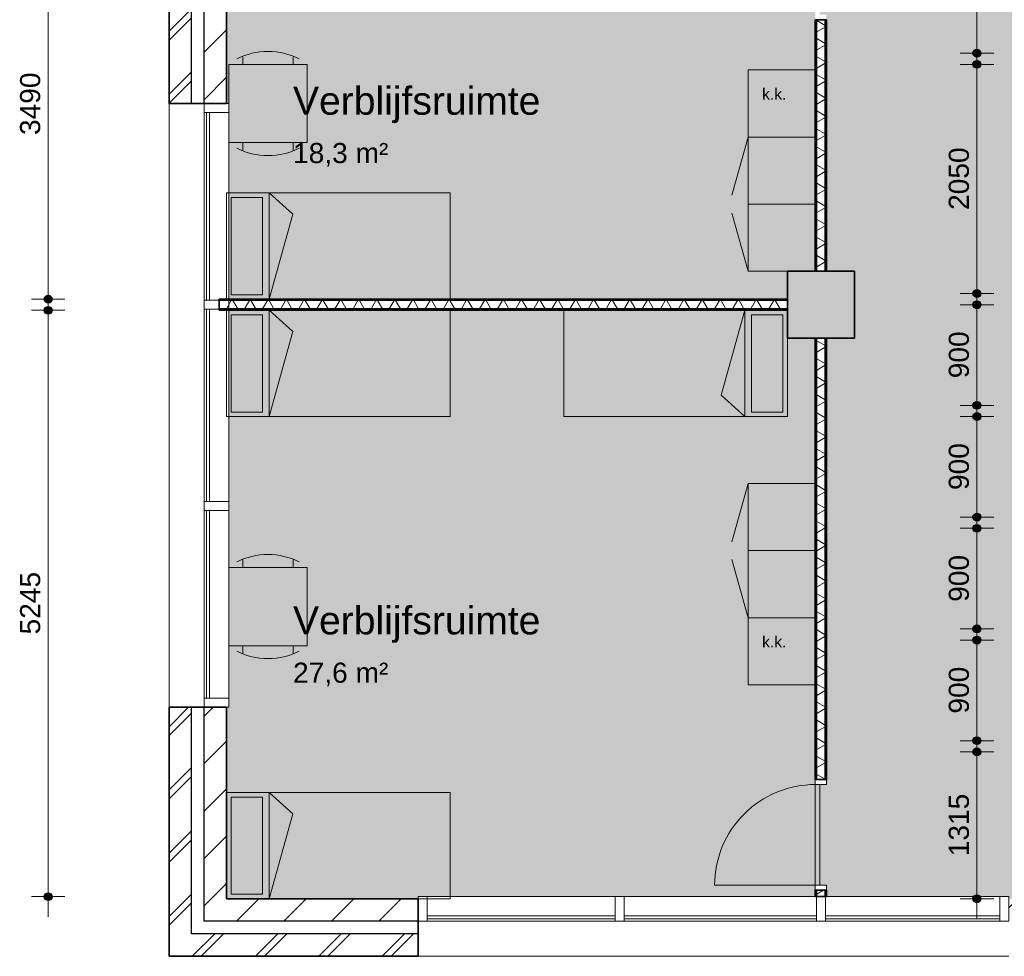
# Model space of a CAD drawing. Header units: millimetres. Extents: x 78984 to 111868, y -12028 to 35070.
# Tile 2 of 23: x 78984 to 87788, y 5937 to 14316. Entities that reach past the tile are written whole.
import ezdxf

# ---------------------------------------------------------------- set-up
doc = ezdxf.new("R2010")
doc.units = ezdxf.units.MM
doc.linetypes.add('Hidden', pattern=[4, 2, -2])
for name, color, linetype, lineweight in [('A-ANNO-DIMS', 211, 'Continuous', 9), ('A-ANNO-DIMS-100', 211, 'Continuous', 9), ('A-AREA-IDEN', 2, 'Continuous', 13), ('A-AREA-PATT', 32, 'Continuous', 9), ('A-DETL', 90, 'Continuous', 13), ('A-DOOR', 31, 'Continuous', 18), ('A-DOOR-FRAM', 31, 'Continuous', 13), ('A-GLAZ-CURT', 52, 'Continuous', 13), ('A-GLAZ-CWMG', 51, 'Continuous', 13), ('A-WALL', 113, 'Continuous', 18), ('A-WALL-PATT', 111, 'Continuous', 35), ('G-ANNO-TEXT', 231, 'Continuous', 9), ('I-WALL', 2, 'Continuous', 18), ('S-COLS', 52, 'Continuous', 18)]:
    doc.layers.add(name, color=color, linetype=linetype, lineweight=lineweight)
doc.styles.add('Arial', font='arial.ttf', dxfattribs={"height": 180})
doc.styles.add('Arial_1', font='arial.ttf', dxfattribs={"height": 250})
doc.styles.add('Arial_2', font='arial.ttf', dxfattribs={"height": 100})
doc.dimstyles.new('1_8mm', dxfattribs={"dimscale": 304.8, "dimtxt": 183.646692, "dimasz": 0.918635, "dimexe": 0.492126, "dimexo": 0.0625, "dimgap": 0.059055, "dimtad": 1, "dimdec": 0, "dimrnd": 5, "dimzin": 0, "dimdsep": 46, "dimtxsty": 'Arial', "dimblk1": 'DOTSMALL', "dimblk2": 'DOTSMALL', "dimsah": 1, "dimcen": 0.09, "dimdle": 0.590551, "dimazin": 0, "dimtfac": 1, "dimtdec": 4, "dimtix": 1, "dimtmove": 0, "dimatfit": 3, "dimfxl": 0.492126, "dimfxlon": 1, "dimtvp": 1, "dimtolj": 1, "dimtzin": 0, "dimlwd": 13, "dimlwe": 13, "dimarcsym": 2})
pattern_1 = [(45, (0, 0), (-282.8427, 282.8427), []), (45, (0, 80), (-282.8427, 282.8427), [])]
pattern_2 = [(45, (0, 0), (-212.132, 212.132), [])]
pattern_3 = [(180, (86197.75, 22663.27), (6e-13, -200), []), (180, (86197.75, 22679.27), (6e-13, -200), []), (180, (86197.75, 22695.27), (6e-13, -200), []), (180, (86197.75, 22711.27), (6e-13, -200), [])]
pattern_4 = [(270, (83307.72, 11815.65), (200, 7e-13), []), (270, (83291.72, 11815.65), (200, 7e-13), []), (270, (83275.72, 11815.65), (200, 7e-13), []), (270, (83259.72, 11815.65), (200, 7e-13), [])]
pattern_5 = [(180, (86197.78, 8968.27), (-7e-13, -200), []), (180, (86197.78, 8984.27), (-7e-13, -200), []), (180, (86197.78, 9000.27), (-7e-13, -200), []), (180, (86197.78, 9016.27), (-7e-13, -200), [])]

# ---------------------------------------------------------------- blocks, each defined once
blk = doc.blocks.new('System Panel - glas_offset-35-7530991-plot_03')
at = {"layer": 'A-GLAZ-CURT'}
for p, q in [((840, 47.5), (-840, 47.5)), ((-840, 47.5), (-840, 22.5)), ((-840, 22.5), (840, 22.5)), ((840, 22.5), (840, 47.5))]:
    blk.add_line(p, q, dxfattribs=at)
blk = doc.blocks.new('Rectangular Mullion - 80x220-7530987-plot_03')
at = {"layer": 'A-GLAZ-CWMG'}
for p, q in [((80632.8, 11805.8), (80632.8, 13485.8)), ((80852.8, 11815.7), (80852.8, 13485.8))]:
    blk.add_line(p, q, dxfattribs=at)
blk = doc.blocks.new('Rectangular Mullion - 80x220-7501421-plot_03')
at = {"layer": 'A-GLAZ-CWMG'}
for p, q in [((-80, 0), (0, 0)), ((-80, -220), (-80, 0)), ((0, 0), (0, -220)), ((0, -220), (-80, -220))]:
    blk.add_line(p, q, dxfattribs=at)
blk = doc.blocks.new('Rectangular Mullion - 80x220-7501422-plot_03')
at = {"layer": 'A-GLAZ-CWMG'}
for p, q in [((0, 0), (-80, 0)), ((-80, 0), (-80, -220)), ((0, -220), (0, 0)), ((-80, -220), (0, -220))]:
    blk.add_line(p, q, dxfattribs=at)
blk = doc.blocks.new('Rectangular Mullion - 80x220-V2-plot_03')
at = {"layer": 'A-GLAZ-CWMG'}
for p, q in [((80632.8, 29805.8), (80632.8, 31485.8)), ((80852.8, 29805.8), (80852.8, 31485.8))]:
    blk.add_line(p, q, dxfattribs=at)
blk = doc.blocks.new('300_28_ISR_kolom_vierkant_beton - 600x600-7530751-plot_03')
at = {"layer": 'S-COLS'}
blk.add_hatch(color=256, dxfattribs=at).paths.add_polyline_path([(300, -300), (300, 300), (-300, 300), (-300, -300)])
at = {"layer": 'S-COLS', "lineweight": 35}
for p, q in [((300, 300), (-300, 300)), ((-300, 300), (-300, -300)), ((300, -300), (300, 300)), ((-300, -300), (300, -300))]:
    blk.add_line(p, q, dxfattribs=at)
blk = doc.blocks.new('System Panel - glas_offset-35-7618762-plot_03')
at = {"layer": 'A-GLAZ-CURT'}
for p, q in [((780, 47.5), (-780, 47.5)), ((-780, 47.5), (-780, 22.5)), ((-780, 22.5), (780, 22.5)), ((780, 22.5), (780, 47.5))]:
    blk.add_line(p, q, dxfattribs=at)
blk = doc.blocks.new('Rectangular Mullion - 80x220-7618760-plot_03')
at = {"layer": 'A-GLAZ-CWMG'}
for p, q in [((87747.8, 6470.8), (86197.8, 6470.8)), ((87747.8, 6250.8), (86187.8, 6250.8))]:
    blk.add_line(p, q, dxfattribs=at)
blk = doc.blocks.new('Rectangular Mullion - 80x220-7530990-plot_03')
at = {"layer": 'A-GLAZ-CWMG'}
for p, q in [((-40, 0), (40, 0)), ((-40, -220), (-40, 0)), ((40, 0), (40, -220)), ((40, -220), (-40, -220))]:
    blk.add_line(p, q, dxfattribs=at)
blk = doc.blocks.new('System Panel - glas_offset-35-7531053-plot_03')
at = {"layer": 'A-GLAZ-CURT'}
for p, q in [((860, 47.5), (-860, 47.5)), ((-860, 47.5), (-860, 22.5)), ((-860, 22.5), (860, 22.5)), ((860, 22.5), (860, 47.5))]:
    blk.add_line(p, q, dxfattribs=at)
blk = doc.blocks.new('Rectangular Mullion - 80x220-7531050-plot_03')
at = {"layer": 'A-GLAZ-CWMG'}
for p, q in [((80632.8, 28005.8), (80632.8, 29725.8)), ((80852.8, 28015.8), (80852.8, 29725.8))]:
    blk.add_line(p, q, dxfattribs=at)
blk = doc.blocks.new('Rectangular Mullion - 80x220-V6-plot_03')
at = {"layer": 'A-GLAZ-CWMG'}
for p, q in [((100627.8, 33480.8), (102307.8, 33480.8)), ((100627.8, 33260.8), (102307.8, 33260.8))]:
    blk.add_line(p, q, dxfattribs=at)
blk = doc.blocks.new('Rectangular Mullion - 80x220-V12-plot_03')
at = {"layer": 'A-GLAZ-CWMG'}
for p, q in [((80632.8, 10005.8), (80632.8, 11725.8)), ((80852.8, 10005.8), (80852.8, 11715.7))]:
    blk.add_line(p, q, dxfattribs=at)
blk = doc.blocks.new('200_32_ISR_deur_binnen - dagmaat 0900x2300-7594412-plot_03')
at = {"layer": 'A-DOOR', "lineweight": 13}
blk.add_hatch(color=256, dxfattribs=at).paths.add_polyline_path([(-450, 10), (450, 10), (450, 50), (-450, 50)])
for p, q in [((-450, 50), (-450, 950)), ((-450, 50), (450, 50)), ((-450, 50), (-450, 10)), ((450, 50), (-450, 50)), ((-450, 10), (450, 10)), ((450, 10), (450, 50))]:
    blk.add_line(p, q, dxfattribs=at)
at = {"layer": 'A-DOOR', "linetype": 'Hidden', "lineweight": 13}
blk.add_line((-450, 10), (450, 10), dxfattribs=at)
at = {"layer": 'A-DOOR', "lineweight": 13}
blk.add_arc((-450, 50), 900, 360, 90, dxfattribs=at)
at = {"layer": 'A-DOOR-FRAM'}
for p, q in [((-450, 50), (-495, 50)), ((-450, -50), (-450, 50)), ((495, 50), (450, 50)), ((450, 50), (450, -50)), ((-495, -50), (-450, -50)), ((450, -50), (495, -50))]:
    blk.add_line(p, q, dxfattribs=at)
blk = doc.blocks.new('DIMBLOCK18-plot_03')
at = {"layer": 'A-ANNO-DIMS-100', "lineweight": 25}
h = blk.add_hatch(color=256, dxfattribs=at)
edge = h.paths.add_edge_path()
edge.add_arc((79238.5, 15305.7), 35, 0, 360)
h = blk.add_hatch(color=256, dxfattribs=at)
edge = h.paths.add_edge_path()
edge.add_arc((79238.5, 11815.7), 35, 0, 360)
at = {"layer": 'A-ANNO-DIMS-100', "lineweight": 13}
for p, q in [((79238.5, 11635.7), (79238.5, 15485.7)), ((79238.5, 15305.7), (79088.5, 15305.7)), ((79238.5, 15305.7), (79388.5, 15305.7)), ((79238.5, 11815.7), (79088.5, 11815.7)), ((79238.5, 11815.7), (79388.5, 11815.7))]:
    blk.add_line(p, q, dxfattribs=at)
at = {"layer": 'A-ANNO-DIMS-100', "lineweight": 25}
for centre in [(79238.5, 15305.7), (79238.5, 11815.7)]:
    blk.add_circle(centre, 35, dxfattribs=at)
at = {"layer": 'A-ANNO-DIMS-100', "color": 0, "lineweight": 13, "insert": (78986.9, 13283.8), "char_height": 180, "width": 664.518, "attachment_point": 1, "rotation": 90, "line_spacing_factor": 0.941778, "style": 'Arial'}
blk.add_mtext('3490', dxfattribs=at)
blk = doc.blocks.new('_DotSmall')
at = {"color": 0, "linetype": 'ByBlock', "const_width": 0.5}
blk.add_lwpolyline([(-0.0625, 0, 1), (0.0625, 0, 1)], format="xyb", close=True, dxfattribs=at)
blk = doc.blocks.new('DIMBLOCK19-plot_03')
at = {"layer": 'A-ANNO-DIMS-100', "lineweight": 25}
h = blk.add_hatch(color=256, dxfattribs=at)
edge = h.paths.add_edge_path()
edge.add_arc((79238.5, 11715.7), 35, 0, 360)
h = blk.add_hatch(color=256, dxfattribs=at)
edge = h.paths.add_edge_path()
edge.add_arc((79238.5, 6470.8), 35, 0, 360)
at = {"layer": 'A-ANNO-DIMS-100', "lineweight": 13}
for p, q in [((79238.5, 6290.8), (79238.5, 11895.7)), ((79238.5, 11715.7), (79088.5, 11715.7)), ((79238.5, 11715.7), (79388.5, 11715.7)), ((79238.5, 6470.8), (79088.5, 6470.8)), ((79238.5, 6470.8), (79388.5, 6470.8))]:
    blk.add_line(p, q, dxfattribs=at)
at = {"layer": 'A-ANNO-DIMS-100', "lineweight": 25}
for centre in [(79238.5, 11715.7), (79238.5, 6470.8)]:
    blk.add_circle(centre, 35, dxfattribs=at)
at = {"layer": 'A-ANNO-DIMS-100', "color": 0, "lineweight": 13, "insert": (78986.9, 8816.3), "char_height": 180, "width": 664.518, "attachment_point": 1, "rotation": 90, "line_spacing_factor": 0.941778, "style": 'Arial'}
blk.add_mtext('5245', dxfattribs=at)
blk = doc.blocks.new('DIMBLOCK36-plot_03')
at = {"layer": 'A-ANNO-DIMS-100', "lineweight": 25}
h = blk.add_hatch(color=256, dxfattribs=at)
edge = h.paths.add_edge_path()
edge.add_arc((87542.7, 7765.7), 35, 0, 360)
h = blk.add_hatch(color=256, dxfattribs=at)
edge = h.paths.add_edge_path()
edge.add_arc((87542.7, 6451.8), 35, 0, 360)
at = {"layer": 'A-ANNO-DIMS-100', "lineweight": 13}
for p, q in [((87542.7, 7945.7), (87542.7, 6271.8)), ((87542.7, 7765.7), (87392.7, 7765.7)), ((87542.7, 7765.7), (87692.7, 7765.7)), ((87542.7, 6451.8), (87392.7, 6451.8)), ((87542.7, 6451.8), (87692.7, 6451.8))]:
    blk.add_line(p, q, dxfattribs=at)
at = {"layer": 'A-ANNO-DIMS-100', "lineweight": 25}
for centre in [(87542.7, 7765.7), (87542.7, 6451.8)]:
    blk.add_circle(centre, 35, dxfattribs=at)
at = {"layer": 'A-ANNO-DIMS-100', "color": 0, "lineweight": 13, "insert": (87291, 6831.8), "char_height": 180, "width": 664.518, "attachment_point": 1, "rotation": 90, "line_spacing_factor": 0.941778, "style": 'Arial'}
blk.add_mtext('1315', dxfattribs=at)
blk = doc.blocks.new('DIMBLOCK37-plot_03')
at = {"layer": 'A-ANNO-DIMS-100', "lineweight": 25}
h = blk.add_hatch(color=256, dxfattribs=at)
edge = h.paths.add_edge_path()
edge.add_arc((87542.7, 8765.7), 35, 0, 360)
h = blk.add_hatch(color=256, dxfattribs=at)
edge = h.paths.add_edge_path()
edge.add_arc((87542.7, 7865.7), 35, 0, 360)
at = {"layer": 'A-ANNO-DIMS-100', "lineweight": 13}
for p, q in [((87542.7, 8945.7), (87542.7, 7685.7)), ((87542.7, 8765.7), (87392.7, 8765.7)), ((87542.7, 8765.7), (87692.7, 8765.7)), ((87542.7, 7865.7), (87392.7, 7865.7)), ((87542.7, 7865.7), (87692.7, 7865.7))]:
    blk.add_line(p, q, dxfattribs=at)
at = {"layer": 'A-ANNO-DIMS-100', "lineweight": 25}
for centre in [(87542.7, 8765.7), (87542.7, 7865.7)]:
    blk.add_circle(centre, 35, dxfattribs=at)
at = {"layer": 'A-ANNO-DIMS-100', "color": 0, "lineweight": 13, "insert": (87291, 8108), "char_height": 180, "width": 498.389, "attachment_point": 1, "rotation": 90, "line_spacing_factor": 0.941778, "style": 'Arial'}
blk.add_mtext('900', dxfattribs=at)
blk = doc.blocks.new('DIMBLOCK38-plot_03')
at = {"layer": 'A-ANNO-DIMS-100', "lineweight": 25}
h = blk.add_hatch(color=256, dxfattribs=at)
edge = h.paths.add_edge_path()
edge.add_arc((87542.7, 9765.7), 35, 0, 360)
h = blk.add_hatch(color=256, dxfattribs=at)
edge = h.paths.add_edge_path()
edge.add_arc((87542.7, 8865.7), 35, 0, 360)
at = {"layer": 'A-ANNO-DIMS-100', "lineweight": 13}
for p, q in [((87542.7, 9945.7), (87542.7, 8685.7)), ((87542.7, 9765.7), (87392.7, 9765.7)), ((87542.7, 9765.7), (87692.7, 9765.7)), ((87542.7, 8865.7), (87392.7, 8865.7)), ((87542.7, 8865.7), (87692.7, 8865.7))]:
    blk.add_line(p, q, dxfattribs=at)
at = {"layer": 'A-ANNO-DIMS-100', "lineweight": 25}
for centre in [(87542.7, 9765.7), (87542.7, 8865.7)]:
    blk.add_circle(centre, 35, dxfattribs=at)
at = {"layer": 'A-ANNO-DIMS-100', "color": 0, "lineweight": 13, "insert": (87291, 9108), "char_height": 180, "width": 498.389, "attachment_point": 1, "rotation": 90, "line_spacing_factor": 0.941778, "style": 'Arial'}
blk.add_mtext('900', dxfattribs=at)
blk = doc.blocks.new('DIMBLOCK39-plot_03')
at = {"layer": 'A-ANNO-DIMS-100', "lineweight": 25}
h = blk.add_hatch(color=256, dxfattribs=at)
edge = h.paths.add_edge_path()
edge.add_arc((87542.7, 10765.7), 35, 0, 360)
h = blk.add_hatch(color=256, dxfattribs=at)
edge = h.paths.add_edge_path()
edge.add_arc((87542.7, 9865.7), 35, 0, 360)
at = {"layer": 'A-ANNO-DIMS-100', "lineweight": 13}
for p, q in [((87542.7, 10945.7), (87542.7, 9685.7)), ((87542.7, 10765.7), (87392.7, 10765.7)), ((87542.7, 10765.7), (87692.7, 10765.7)), ((87542.7, 9865.7), (87392.7, 9865.7)), ((87542.7, 9865.7), (87692.7, 9865.7))]:
    blk.add_line(p, q, dxfattribs=at)
at = {"layer": 'A-ANNO-DIMS-100', "lineweight": 25}
for centre in [(87542.7, 10765.7), (87542.7, 9865.7)]:
    blk.add_circle(centre, 35, dxfattribs=at)
at = {"layer": 'A-ANNO-DIMS-100', "color": 0, "lineweight": 13, "insert": (87291, 10108), "char_height": 180, "width": 498.389, "attachment_point": 1, "rotation": 90, "line_spacing_factor": 0.941778, "style": 'Arial'}
blk.add_mtext('900', dxfattribs=at)
blk = doc.blocks.new('DIMBLOCK40-plot_03')
at = {"layer": 'A-ANNO-DIMS-100', "lineweight": 25}
h = blk.add_hatch(color=256, dxfattribs=at)
edge = h.paths.add_edge_path()
edge.add_arc((87542.7, 11765.7), 35, 0, 360)
h = blk.add_hatch(color=256, dxfattribs=at)
edge = h.paths.add_edge_path()
edge.add_arc((87542.7, 10865.7), 35, 0, 360)
at = {"layer": 'A-ANNO-DIMS-100', "lineweight": 13}
for p, q in [((87542.7, 11945.7), (87542.7, 10685.7)), ((87542.7, 11765.7), (87392.7, 11765.7)), ((87542.7, 11765.7), (87692.7, 11765.7)), ((87542.7, 10865.7), (87392.7, 10865.7)), ((87542.7, 10865.7), (87692.7, 10865.7))]:
    blk.add_line(p, q, dxfattribs=at)
at = {"layer": 'A-ANNO-DIMS-100', "lineweight": 25}
for centre in [(87542.7, 11765.7), (87542.7, 10865.7)]:
    blk.add_circle(centre, 35, dxfattribs=at)
at = {"layer": 'A-ANNO-DIMS-100', "color": 0, "lineweight": 13, "insert": (87291, 11108), "char_height": 180, "width": 498.389, "attachment_point": 1, "rotation": 90, "line_spacing_factor": 0.941778, "style": 'Arial'}
blk.add_mtext('900', dxfattribs=at)
blk = doc.blocks.new('DIMBLOCK41-plot_03')
at = {"layer": 'A-ANNO-DIMS-100', "lineweight": 25}
h = blk.add_hatch(color=256, dxfattribs=at)
edge = h.paths.add_edge_path()
edge.add_arc((87542.7, 13915.7), 35, 0, 360)
h = blk.add_hatch(color=256, dxfattribs=at)
edge = h.paths.add_edge_path()
edge.add_arc((87542.7, 11865.7), 35, 0, 360)
at = {"layer": 'A-ANNO-DIMS-100', "lineweight": 13}
for p, q in [((87542.7, 14095.7), (87542.7, 11685.7)), ((87542.7, 13915.7), (87392.7, 13915.7)), ((87542.7, 13915.7), (87692.7, 13915.7)), ((87542.7, 11865.7), (87392.7, 11865.7)), ((87542.7, 11865.7), (87692.7, 11865.7))]:
    blk.add_line(p, q, dxfattribs=at)
at = {"layer": 'A-ANNO-DIMS-100', "lineweight": 25}
for centre in [(87542.7, 13915.7), (87542.7, 11865.7)]:
    blk.add_circle(centre, 35, dxfattribs=at)
at = {"layer": 'A-ANNO-DIMS-100', "color": 0, "lineweight": 13, "insert": (87291, 12613.8), "char_height": 180, "width": 664.518, "attachment_point": 1, "rotation": 90, "line_spacing_factor": 0.941778, "style": 'Arial'}
blk.add_mtext('2050', dxfattribs=at)
blk = doc.blocks.new('DIMBLOCK42-plot_03')
at = {"layer": 'A-ANNO-DIMS-100', "lineweight": 25}
h = blk.add_hatch(color=256, dxfattribs=at)
edge = h.paths.add_edge_path()
edge.add_arc((87542.7, 15538.3), 35, 0, 360)
h = blk.add_hatch(color=256, dxfattribs=at)
edge = h.paths.add_edge_path()
edge.add_arc((87542.7, 14015.7), 35, 0, 360)
at = {"layer": 'A-ANNO-DIMS-100', "lineweight": 13}
for p, q in [((87542.7, 15718.3), (87542.7, 13835.7)), ((87542.7, 15538.3), (87392.7, 15538.3)), ((87542.7, 15538.3), (87692.7, 15538.3)), ((87542.7, 14015.7), (87392.7, 14015.7)), ((87542.7, 14015.7), (87692.7, 14015.7))]:
    blk.add_line(p, q, dxfattribs=at)
at = {"layer": 'A-ANNO-DIMS-100', "lineweight": 25}
for centre in [(87542.7, 15538.3), (87542.7, 14015.7)]:
    blk.add_circle(centre, 35, dxfattribs=at)
at = {"layer": 'A-ANNO-DIMS-100', "color": 0, "lineweight": 13, "insert": (87291, 14500.1), "char_height": 180, "width": 664.518, "attachment_point": 1, "rotation": 90, "line_spacing_factor": 0.941778, "style": 'Arial'}
blk.add_mtext('1525', dxfattribs=at)

msp = doc.modelspace()

# ---------------------------------------------------------------- hatches: boundary and pattern name
at = {"layer": 'A-AREA-PATT'}
h = msp.add_hatch(color=9, dxfattribs=at)
h.paths.add_polyline_path([(88647.7, 6451.8), (88647.7, 14015.7), (90447.7, 14015.7), (90447.7, 13965.7), (91347.7, 13965.7), (91347.7, 14015.7), (91647.7, 14015.7), (91647.7, 13965.7), (92547.7, 13965.7), (92547.7, 14015.7), (94347.7, 14015.7), (94347.7, 10065.7), (96777.8, 10065.7), (96777.8, 10665.7), (96827.8, 10665.7), (96827.8, 11565.7), (96777.8, 11565.7), (96777.8, 14015.7), (100677.8, 14015.7), (100677.8, 6470.8), (102297.8, 6470.8), (102297.8, 8785.6), (102347.8, 8785.6), (102347.8, 9685.6), (102297.8, 9685.6), (102297.8, 10185.6), (102347.8, 10185.6), (102347.8, 11085.6), (102297.8, 11085.6), (102297.8, 11465.8), (102047.6, 11465.8), (102047.6, 12065.8), (102297.8, 12065.8), (102297.8, 17015.8), (102347.8, 17015.8), (102347.8, 17915.8), (102297.8, 17915.8), (102297.8, 18315.8), (102347.8, 18315.8), (102347.8, 19215.8), (102297.8, 19215.8), (102297.8, 19565.2), (102047.6, 19565.2), (102047.6, 20165.2), (102297.8, 20165.2), (102297.8, 25165.7), (88747.4, 25166.5), (88747.4, 27665.6), (88547.4, 27665.6), (88547.8, 28265.8), (89147.8, 28265.8), (89147.8, 28065.8), (104107.8, 28065.8), (104107.8, 28145.8), (104157.8, 28145.8), (104157.8, 28920.8), (104107.8, 28920.8), (104107.8, 29265.7), (99670.3, 29265.7), (99670.3, 29315.7), (98895.3, 29315.7), (98895.3, 29265.7), (94282.8, 29265.7), (94282.8, 29315.7), (93507.8, 29315.7), (93507.8, 29265.7), (93207.8, 29265.7), (93207.8, 29315.7), (92432.8, 29315.7), (92432.8, 29265.7), (87907.8, 29265.7), (87907.8, 33260.8), (86197.8, 33260.8), (86197.8, 33135.8), (86147.8, 33135.8), (86147.8, 32235.8), (86197.8, 32235.8), (86197.8, 23705.7), (86147.8, 23705.7), (86147.8, 22805.7), (86197.8, 22805.7), (86197.8, 22405.7), (86147.8, 22405.7), (86147.8, 21505.7), (86197.8, 21505.7), (86197.8, 20165.8), (86447.8, 20165.8), (86447.8, 19565.8), (86197.8, 19565.8), (86197.8, 16350.7), (86147.8, 16350.7), (86147.8, 15450.7), (86197.8, 15450.7), (86197.8, 15260.7), (86147.8, 15260.7), (86147.8, 14360.7), (86197.8, 14360.7), (86197.8, 12065.8), (86447.8, 12065.8), (86447.8, 11465.8), (86197.8, 11465.8), (86197.8, 7473.5), (86147.8, 7473.5), (86147.8, 6573.5), (86197.8, 6573.5), (86197.8, 6470.8), (87827.8, 6470.8), (87827.8, 6451.8)])
h.paths.add_polyline_path([(88697.7, 8140.6), (88697.7, 8915.6), (88687.7, 8915.6), (88687.7, 8140.6)])
h.paths.add_polyline_path([(88687.7, 9910.7), (88697.7, 9910.7), (88697.7, 10685.7), (88687.7, 10685.7), (88687.7, 10068.8)])
h.paths.add_polyline_path([(96192.7, 9965.7), (96192.7, 10025.7), (94392.7, 10025.7), (94392.7, 9965.7), (96013.7, 9965.7)])
h.paths.add_polyline_path([(99177.8, 13965.7), (99177.8, 13975.7), (98277.8, 13975.7), (98277.8, 13965.7), (98902, 13965.7)])
h.paths.add_polyline_path([(95194.8, 15515.8), (89034.8, 15515.8), (89034.8, 20465.8), (89084.8, 20465.8), (89084.8, 22265.8), (89034.8, 22265.8), (89034.8, 23335.8), (95486.3, 23335.8), (95486.3, 23285.8), (96386.3, 23285.8), (96386.3, 23335.8), (99183.3, 23335.8), (99183.3, 23285.8), (100083.3, 23285.8), (100083.3, 23335.8), (100334.8, 23335.8), (100334.6, 15515.8), (100100.3, 15515.8), (100100.3, 15565.8), (99200.3, 15565.8), (99200.3, 15515.8), (96369.2, 15515.8), (96369.2, 15565.8), (95469.2, 15565.8), (95469.2, 15515.8), (95284.8, 15515.8)])
h.paths.add_polyline_path([(100580.3, 25205.7), (101480.3, 25205.7), (101480.3, 25265.7), (100580.3, 25265.7)])
h.paths.add_polyline_path([(99010.4, 25205.7), (99785.4, 25205.7), (99785.4, 25265.7), (99010.4, 25265.7)])
h.paths.add_polyline_path([(95935.2, 25205.7), (95935.2, 25265.7), (95160.2, 25265.7), (95160.2, 25205.7), (95284.8, 25205.7)])
h.paths.add_polyline_path([(93747.2, 28015.8), (93747.2, 28025.8), (92847.2, 28025.8), (92847.2, 28015.8), (93357.8, 28015.8)])
h.paths.add_polyline_path([(90097.3, 28015.8), (90097.3, 28025.8), (89197.3, 28025.8), (89197.3, 28015.8)])
h = msp.add_hatch(color=9, dxfattribs=at)
h.paths.add_polyline_path([(80852.8, 11815.7), (85847.8, 11815.7), (85847.8, 12065.8), (86097.8, 12065.8), (86097.8, 15305.7), (80833.8, 15305.7), (80833.8, 13565.8), (80852.8, 13565.8), (80852.8, 12065.8)])
h.paths.add_polyline_path([(86137.8, 14360.7), (86147.8, 14360.7), (86147.8, 15260.7), (86137.8, 15260.7), (86137.8, 15173.4)])
h = msp.add_hatch(color=9, dxfattribs=at)
h.paths.add_polyline_path([(80833.8, 6451.8), (82547.8, 6451.8), (82547.8, 6470.8), (86097.8, 6470.8), (86097.8, 11465.8), (85847.8, 11465.8), (85847.8, 11715.7), (80852.8, 11715.7), (80852.8, 8165.8), (80833.8, 8165.8)])
h.paths.add_polyline_path([(86137.8, 6573.5), (86147.8, 6573.5), (86147.8, 7473.5), (86137.8, 7473.5)])
at = {"layer": 'A-WALL-PATT', "lineweight": 9}
h = msp.add_hatch(dxfattribs=at)
h.set_pattern_fill('FP_1', color=256, style=0, pattern_type=2)
h.set_pattern_definition(pattern_1)
h.paths.add_polyline_path([(80518.8, 5936.8), (80518.8, 8165.8), (80318.8, 8165.8), (80318.8, 5936.8)])
h.paths.add_polyline_path([(80518.8, 13565.8), (80518.8, 16265.8), (80318.8, 16265.8), (80318.8, 13565.8)])
h.paths.add_polyline_path([(80518.8, 18065.8), (80518.8, 19865.8), (80318.8, 19865.8), (80318.8, 18065.8)])
h.paths.add_polyline_path([(80518.8, 21665.8), (80518.8, 26165.8), (80318.8, 26165.8), (80318.8, 21665.8)])
h.paths.add_polyline_path([(80518.8, 31565.8), (80518.8, 33594.8), (80318.8, 33594.8), (80318.8, 31565.8)])
h = msp.add_hatch(dxfattribs=at)
h.set_pattern_fill('FP_2', color=256, angle=45, style=0, pattern_type=2)
h.set_pattern_definition(pattern_2)
h.paths.add_polyline_path([(80833.8, 6251.8), (80833.8, 8165.8), (80633.8, 8165.8), (80633.8, 6251.8)])
h.paths.add_polyline_path([(80833.8, 13565.8), (80833.8, 16265.8), (80633.8, 16265.8), (80633.8, 13565.8)])
h.paths.add_polyline_path([(80633.8, 18065.8), (80833.8, 18065.8), (80833.8, 19865.8), (80633.8, 19865.8)])
h.paths.add_polyline_path([(80833.8, 21665.8), (80833.8, 26165.8), (80633.8, 26165.8), (80633.8, 21665.8)])
h.paths.add_polyline_path([(80833.8, 31565.8), (80833.8, 33279.8), (80633.8, 33279.8), (80633.8, 31565.8)])
h = msp.add_hatch(dxfattribs=at)
h.set_pattern_fill('FP_6', color=256, angle=90, style=0, pattern_type=2)
h.set_pattern_definition(pattern_3)
h.paths.add_polyline_path([(86110.3, 12065.8), (86110.3, 14315.7), (86097.8, 14315.7), (86097.8, 12065.8)])
h.paths.add_polyline_path([(86110.3, 15305.7), (86110.3, 15318.2), (86097.8, 15318.2), (86097.8, 15305.7)])
h.paths.add_polyline_path([(86097.8, 15393.2), (86110.3, 15393.2), (86110.3, 15405.7), (86097.8, 15405.7)])
h.paths.add_polyline_path([(86097.8, 16395.7), (86110.3, 16395.7), (86110.3, 18858.2), (86097.8, 18858.2), (86097.8, 17215.3)])
h.paths.add_polyline_path([(86097.8, 18933.2), (86110.3, 18933.2), (86110.3, 21460.7), (86097.8, 21460.7), (86097.8, 18945.7)])
h.paths.add_polyline_path([(86097.8, 22450.7), (86110.3, 22450.7), (86110.3, 22568.2), (86097.8, 22568.2), (86097.8, 22555.7)])
h.paths.add_polyline_path([(86097.8, 22643.2), (86110.3, 22643.2), (86110.3, 22760.7), (86097.8, 22760.7), (86097.8, 22655.7)])
h.paths.add_polyline_path([(86097.8, 23750.7), (86110.3, 23750.7), (86110.3, 27928.3), (86097.8, 27928.3), (86097.8, 25382.8)])
h.paths.add_polyline_path([(86110.3, 28003.3), (86110.3, 32190.8), (86097.8, 32190.8), (86097.8, 28003.3)])
h.paths.add_polyline_path([(86110.3, 33180.8), (86110.3, 33260.8), (86097.8, 33260.8), (86097.8, 33180.8)])
h = msp.add_hatch(dxfattribs=at)
h.set_pattern_fill('FP_7', color=256, angle=60, style=0, pattern_type=2)
h.set_pattern_definition([(150, (86197.75, 22663.27), (-70, -121.2436), []), (210, (86197.75, 22663.27), (70, -121.2436), [])])
h.paths.add_polyline_path([(86185.3, 12065.8), (86185.3, 14315.7), (86110.3, 14315.7), (86110.3, 12065.8)])
h.paths.add_polyline_path([(86185.3, 15305.7), (86185.3, 15405.7), (86110.3, 15405.7), (86110.3, 15305.7)])
h.paths.add_polyline_path([(86185.3, 16395.7), (86185.3, 21460.7), (86110.3, 21460.7), (86110.3, 16395.7)])
h.paths.add_polyline_path([(86110.3, 22450.7), (86185.3, 22450.7), (86185.3, 22760.7), (86110.3, 22760.7), (86110.3, 22568.2)])
h.paths.add_polyline_path([(86185.3, 23750.7), (86185.3, 32190.8), (86110.3, 32190.8), (86110.3, 23750.7)])
h.paths.add_polyline_path([(86185.3, 33180.8), (86185.3, 33260.8), (86110.3, 33260.8), (86110.3, 33180.8)])
h = msp.add_hatch(dxfattribs=at)
h.set_pattern_fill('FP_6', color=256, angle=90, style=0, pattern_type=2)
h.set_pattern_definition(pattern_3)
h.paths.add_polyline_path([(86197.8, 12065.8), (86197.8, 14315.7), (86185.3, 14315.7), (86185.3, 12065.8)])
h.paths.add_polyline_path([(86197.8, 15305.7), (86197.8, 15405.7), (86185.3, 15405.7), (86185.3, 15305.7)])
h.paths.add_polyline_path([(86197.8, 16395.7), (86197.8, 21460.7), (86185.3, 21460.7), (86185.3, 16395.7)])
h.paths.add_polyline_path([(86185.3, 22450.7), (86197.8, 22450.7), (86197.8, 22760.7), (86185.3, 22760.7)])
h.paths.add_polyline_path([(86185.3, 23750.7), (86197.8, 23750.7), (86197.8, 32190.8), (86185.3, 32190.8), (86185.3, 25382.8)])
h.paths.add_polyline_path([(86197.8, 33180.8), (86197.8, 33260.8), (86185.3, 33260.8), (86185.3, 33180.8)])
h = msp.add_hatch(dxfattribs=at)
h.set_pattern_fill('FP_18', color=256, angle=-270, style=0, pattern_type=2)
h.set_pattern_definition(pattern_4)
h.paths.add_polyline_path([(85847.8, 11803.2), (85847.8, 11815.7), (80767.7, 11815.7), (80767.7, 11803.2), (84460.7, 11803.2)])
h = msp.add_hatch(dxfattribs=at)
h.set_pattern_fill('FP_19', color=256, angle=-300, style=0, pattern_type=2)
h.set_pattern_definition([(240, (83307.72, 11815.65), (121.2436, -70), []), (300, (83307.72, 11815.65), (121.2436, 70), [])])
h.paths.add_polyline_path([(85847.8, 11728.2), (85847.8, 11803.2), (80767.7, 11803.2), (80767.7, 11728.2), (84460.7, 11728.2)])
h = msp.add_hatch(dxfattribs=at)
h.set_pattern_fill('FP_18', color=256, angle=-270, style=0, pattern_type=2)
h.set_pattern_definition(pattern_4)
h.paths.add_polyline_path([(85847.8, 11715.7), (85847.8, 11728.2), (80767.7, 11728.2), (80767.7, 11715.7), (84460.7, 11715.7)])
h = msp.add_hatch(dxfattribs=at)
h.set_pattern_fill('FP_51', color=256, angle=90, style=0, pattern_type=2)
h.set_pattern_definition(pattern_5)
h.paths.add_polyline_path([(86097.8, 6470.8), (86110.3, 6470.8), (86110.3, 6528.5), (86097.8, 6528.5)])
h.paths.add_polyline_path([(86110.3, 7518.5), (86110.3, 11465.8), (86097.8, 11465.8), (86097.8, 7518.5)])
h = msp.add_hatch(dxfattribs=at)
h.set_pattern_fill('FP_52', color=256, angle=60, style=0, pattern_type=2)
h.set_pattern_definition([(150, (86197.78, 8968.27), (-70, -121.2436), []), (210, (86197.78, 8968.27), (70, -121.2436), [])])
h.paths.add_polyline_path([(86110.3, 6470.8), (86185.3, 6470.8), (86185.3, 6528.5), (86110.3, 6528.5)])
h.paths.add_polyline_path([(86185.3, 7518.5), (86185.3, 11465.8), (86110.3, 11465.8), (86110.3, 7518.5)])
h = msp.add_hatch(dxfattribs=at)
h.set_pattern_fill('FP_51', color=256, angle=90, style=0, pattern_type=2)
h.set_pattern_definition(pattern_5)
h.paths.add_polyline_path([(86185.3, 6470.8), (86197.8, 6470.8), (86197.8, 6528.5), (86185.3, 6528.5)])
h.paths.add_polyline_path([(86197.8, 7518.5), (86197.8, 11465.8), (86185.3, 11465.8), (86185.3, 7518.5)])
h = msp.add_hatch(dxfattribs=at)
h.set_pattern_fill('FP_3', color=256, angle=45, style=0, pattern_type=2)
h.set_pattern_definition(pattern_2)
h.paths.add_polyline_path([(107566.7, 6251.8), (107861.8, 6251.8), (107861.8, 6451.8), (105947.8, 6451.8), (105947.8, 6251.8)])
h.paths.add_polyline_path([(100677.8, 6251.8), (100677.8, 6451.8), (97847.8, 6451.8), (97847.8, 6251.8), (100526.6, 6251.8)])
h.paths.add_polyline_path([(96013.7, 6251.8), (96047.8, 6251.8), (96047.8, 6451.8), (94147.7, 6451.8), (94147.7, 6251.8)])
h.paths.add_polyline_path([(92447.8, 6251.8), (92447.8, 6451.8), (87827.8, 6451.8), (87827.8, 6251.8), (92403.4, 6251.8)])
h.paths.add_polyline_path([(82547.8, 6251.8), (82547.8, 6451.8), (80833.8, 6451.8), (80833.8, 6251.8)])
h = msp.add_hatch(dxfattribs=at)
h.set_pattern_fill('FP_1', color=256, style=0, pattern_type=2)
h.set_pattern_definition(pattern_1)
h.paths.add_polyline_path([(108176.8, 5936.8), (108176.8, 6136.8), (105947.8, 6136.8), (105947.8, 5936.8), (107566.7, 5936.8)])
h.paths.add_polyline_path([(100346.1, 5936.8), (100677.8, 5936.8), (100677.8, 6136.8), (97847.8, 6136.8), (97847.8, 5936.8), (98902, 5936.8)])
h.paths.add_polyline_path([(96013.7, 5936.8), (96047.8, 5936.8), (96047.8, 6136.8), (94147.7, 6136.8), (94147.7, 5936.8)])
h.paths.add_polyline_path([(92447.8, 5936.8), (92447.8, 6136.8), (87827.8, 6136.8), (87827.8, 5936.8), (91681.3, 5936.8)])
h.paths.add_polyline_path([(82547.8, 5936.8), (82547.8, 6136.8), (80518.8, 6136.8), (80518.8, 5936.8), (80833.8, 5936.8)])

# ---------------------------------------------------------------- linework, layer by layer
at = {"layer": 'A-DETL'}
for p, q in [((80852.8, 13915.8), (80852.8, 13215.8)), ((81552.8, 13915.8), (80852.8, 13915.8)), ((80977.6, 13989.1), (80977.6, 13915.8)), ((81430.1, 13989.1), (81430.1, 13915.8)), ((81552.8, 13215.8), (81552.8, 13915.8)), ((85497.8, 13265.8), (85497.8, 13865.8)), ((85497.8, 13865.8), (86097.8, 13865.8)), ((86097.8, 13865.8), (86097.8, 13265.8)), ((80852.8, 13215.8), (81552.8, 13215.8)), ((80977.6, 13142.4), (80977.6, 13215.8)), ((81430.1, 13142.4), (81430.1, 13215.8)), ((85497.8, 13265.8), (85352.7, 12745.6)), ((86097.8, 13265.8), (85497.8, 13265.8)), ((85497.8, 12665.8), (85497.8, 13265.8)), ((86097.8, 13265.8), (85497.8, 13265.8)), ((86097.8, 13265.8), (86097.8, 12665.8)), ((86097.8, 12665.8), (85497.8, 12665.8)), ((85497.8, 12065.8), (85497.8, 12665.8)), ((86097.8, 12665.8), (86097.8, 12065.8)), ((85497.8, 12065.8), (85352.7, 12585.9)), ((86097.8, 12065.8), (85497.8, 12065.8)), ((85497.8, 10165.7), (85352.7, 9645.5)), ((85497.8, 9565.7), (85497.8, 10165.7)), ((86097.8, 10165.7), (85497.8, 10165.7)), ((86097.8, 10165.7), (86097.8, 9565.7)), ((86097.8, 9565.7), (85497.8, 9565.7)), ((85497.8, 8965.7), (85497.8, 9565.7)), ((86097.8, 9565.7), (86097.8, 8965.7)), ((80977.6, 9489), (80977.6, 9415.6)), ((81430.1, 9489), (81430.1, 9415.6)), ((85497.8, 8965.7), (85352.7, 9485.8)), ((80852.8, 9415.6), (80852.8, 8715.6)), ((81552.8, 9415.6), (80852.8, 9415.6)), ((81552.8, 8715.6), (81552.8, 9415.6)), ((85497.8, 8365.7), (85497.8, 8965.7)), ((85497.8, 8965.7), (86097.8, 8965.7)), ((86097.8, 8965.7), (85497.8, 8965.7)), ((86097.8, 8965.7), (86097.8, 8365.7)), ((80852.8, 8715.6), (81552.8, 8715.6)), ((80977.6, 8642.3), (80977.6, 8715.6)), ((81430.1, 8642.3), (81430.1, 8715.6)), ((86097.8, 8365.7), (85497.8, 8365.7))]:
    msp.add_line(p, q, dxfattribs=at)
at = {"layer": 'A-DETL', "lineweight": 9}
for p, q in [((80833.8, 12765.7), (82833.8, 12765.7)), ((80833.8, 12765.7), (80833.8, 11815.7)), ((80873.8, 12725.7), (80873.8, 11855.7)), ((81153.8, 12725.7), (80873.8, 12725.7)), ((81153.8, 11855.7), (81153.8, 12725.7)), ((81213.8, 11815.7), (81213.8, 12765.7)), ((81213.8, 12765.7), (81425.6, 12575)), ((82833.8, 12765.7), (82833.8, 11815.7)), ((81425.6, 12575), (81213.8, 11815.7)), ((82833.8, 11815.7), (80833.8, 11815.7)), ((80873.8, 11855.7), (81153.8, 11855.7)), ((80833.8, 11715.7), (82833.8, 11715.7)), ((80833.8, 11715.7), (80833.8, 10765.7)), ((81213.8, 10765.7), (81213.8, 11715.7)), ((81213.8, 11715.7), (81425.6, 11525)), ((82833.8, 11715.7), (82833.8, 10765.7)), ((83847.8, 10765.7), (83847.8, 11715.7)), ((83847.8, 11715.7), (85847.8, 11715.7)), ((85256, 10956.4), (85467.8, 11715.7)), ((85467.8, 11715.7), (85467.8, 10765.7)), ((85847.8, 10765.7), (85847.8, 11715.7)), ((80873.8, 11675.7), (80873.8, 10805.7)), ((81153.8, 11675.7), (80873.8, 11675.7)), ((81153.8, 10805.7), (81153.8, 11675.7)), ((85807.8, 11675.7), (85527.8, 11675.7)), ((85527.8, 11675.7), (85527.8, 10805.7)), ((85807.8, 10805.7), (85807.8, 11675.7)), ((81425.6, 11525), (81213.8, 10765.7)), ((85467.8, 10765.7), (85256, 10956.4)), ((82833.8, 10765.7), (80833.8, 10765.7)), ((80873.8, 10805.7), (81153.8, 10805.7)), ((85847.8, 10765.7), (83847.8, 10765.7)), ((85527.8, 10805.7), (85807.8, 10805.7)), ((80833.8, 7401.8), (82833.8, 7401.8)), ((80833.8, 7401.8), (80833.8, 6451.8)), ((81213.8, 6451.8), (81213.8, 7401.8)), ((81213.8, 7401.8), (81425.6, 7211.1)), ((82833.8, 7401.8), (82833.8, 6451.8)), ((80873.8, 7361.8), (80873.8, 6491.8)), ((81153.8, 7361.8), (80873.8, 7361.8)), ((81153.8, 6491.8), (81153.8, 7361.8)), ((81425.6, 7211.1), (81213.8, 6451.8)), ((82833.8, 6451.8), (80833.8, 6451.8)), ((80873.8, 6491.8), (81153.8, 6491.8))]:
    msp.add_line(p, q, dxfattribs=at)
at = {"layer": 'A-DETL'}
for centre, start, end in [((81203.8, 13405.9), 63.41048, 116.58952), ((81203.8, 13725.6), 243.41048, 296.58952), ((81203.8, 8905.8), 63.41048, 116.58952), ((81203.8, 9225.5), 243.41048, 296.58952)]:
    msp.add_arc(centre, 625.6, start, end, dxfattribs=at)
at = {"layer": 'A-WALL', "lineweight": 35}
for p, q in [((80318.8, 16265.8), (80318.8, 13565.8)), ((80833.8, 13565.8), (80833.8, 16265.8)), ((80318.8, 13565.8), (80833.8, 13565.8)), ((80318.8, 8165.8), (80318.8, 5936.8)), ((80833.8, 8165.8), (80318.8, 8165.8)), ((80833.8, 6451.8), (80833.8, 8165.8)), ((82547.8, 6451.8), (80833.8, 6451.8)), ((82547.8, 5936.8), (82547.8, 6451.8)), ((80318.8, 5936.8), (82547.8, 5936.8))]:
    msp.add_line(p, q, dxfattribs=at)
at = {"layer": 'A-WALL', "lineweight": 25}
for p, q in [((80518.8, 13565.8), (80518.8, 16265.8)), ((80633.8, 13565.8), (80633.8, 16265.8)), ((86110.3, 12065.8), (86110.3, 14315.7)), ((86185.3, 12065.8), (86185.3, 14315.7)), ((85847.8, 11803.2), (80767.7, 11803.2)), ((85847.8, 11728.2), (80767.7, 11728.2)), ((86110.3, 7518.5), (86110.3, 11465.8)), ((86185.3, 7518.5), (86185.3, 11465.8)), ((80518.8, 6136.8), (80518.8, 8165.8)), ((80633.8, 6251.8), (80633.8, 8165.8)), ((86110.3, 6470.8), (86110.3, 6528.5)), ((86185.3, 6470.8), (86185.3, 6528.5)), ((82547.8, 6251.8), (80633.8, 6251.8)), ((82547.8, 6136.8), (80518.8, 6136.8))]:
    msp.add_line(p, q, dxfattribs=at)
at = {"layer": 'A-WALL'}
for p, q in [((80318.8, 8165.8), (80318.8, 13565.8)), ((87827.8, 5936.8), (82547.8, 5936.8))]:
    msp.add_line(p, q, dxfattribs=at)
at = {"layer": 'I-WALL', "lineweight": 35}
for p, q in [((86097.8, 14315.7), (86097.8, 12065.8)), ((86197.8, 14315.7), (86097.8, 14315.7)), ((86197.8, 12065.8), (86197.8, 14315.7)), ((86097.8, 12065.8), (86197.8, 12065.8)), ((85847.8, 11815.7), (80767.7, 11815.7)), ((80767.7, 11815.7), (80767.7, 11715.7)), ((85847.8, 11715.7), (85847.8, 11815.7)), ((80767.7, 11715.7), (85847.8, 11715.7)), ((86097.8, 11465.8), (86097.8, 7518.5)), ((86197.8, 11465.8), (86097.8, 11465.8)), ((86197.8, 7518.5), (86197.8, 11465.8)), ((86097.8, 7518.5), (86197.8, 7518.5)), ((86097.8, 6528.5), (86097.8, 6470.8)), ((86197.8, 6528.5), (86097.8, 6528.5)), ((86197.8, 6470.8), (86197.8, 6528.5)), ((86097.8, 6470.8), (86197.8, 6470.8))]:
    msp.add_line(p, q, dxfattribs=at)

# ---------------------------------------------------------------- block references
at = {"layer": 'A-DOOR-FRAM', "rotation": 90}
msp.add_blockref('200_32_ISR_deur_binnen - dagmaat 0900x2300-7594412-plot_03', (86147.8, 7023.5), dxfattribs=at)
at = {"layer": 'A-GLAZ-CURT', "rotation": 270.0000000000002}
for name, p in [('System Panel - glas_offset-35-7530991-plot_03', (80632.8, 12645.8)), ('System Panel - glas_offset-35-7531053-plot_03', (80632.8, 10865.8)), ('System Panel - glas_offset-35-7530991-plot_03', (80632.8, 9085.8))]:
    msp.add_blockref(name, p, dxfattribs=at)
at = {"layer": 'A-GLAZ-CURT'}
for name, p in [('System Panel - glas_offset-35-7530991-plot_03', (83467.8, 6250.8)), ('System Panel - glas_offset-35-7531053-plot_03', (85247.8, 6250.8)), ('System Panel - glas_offset-35-7618762-plot_03', (86967.8, 6250.8))]:
    msp.add_blockref(name, p, dxfattribs=at)
at = {"layer": 'A-GLAZ-CWMG'}
for name, p, rotation in [('Rectangular Mullion - 80x220-7501422-plot_03', (80632.8, 13565.8), 90.0000000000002), ('Rectangular Mullion - 80x220-V6-plot_03', (114113.6, -92382), 90.00000000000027), ('Rectangular Mullion - 80x220-7501422-plot_03', (82547.8, 6250.8), 180), ('Rectangular Mullion - 80x220-V2-plot_03', (114113.6, -74382), 89.99999999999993), ('Rectangular Mullion - 80x220-7531050-plot_03', (114113.6, -74382), 89.99999999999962)]:
    msp.add_blockref(name, p, dxfattribs=dict(at, rotation=rotation))
for name in ['Rectangular Mullion - 80x220-7530987-plot_03', 'Rectangular Mullion - 80x220-V12-plot_03', 'Rectangular Mullion - 80x220-7618760-plot_03']:
    msp.add_blockref(name, (0, 0), dxfattribs=at)
at = {"layer": 'A-GLAZ-CWMG', "extrusion": (0, 0, -1)}
for name, p, rotation in [('Rectangular Mullion - 80x220-7530990-plot_03', (-80632.8, 11765.8), 269.9999999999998), ('Rectangular Mullion - 80x220-7530990-plot_03', (-80632.8, 9965.8), 269.9999999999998), ('Rectangular Mullion - 80x220-7501421-plot_03', (-80632.8, 8165.8), 269.9999999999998), ('Rectangular Mullion - 80x220-7530990-plot_03', (-84347.8, 6250.8), 180), ('Rectangular Mullion - 80x220-7530990-plot_03', (-86147.8, 6250.8), 180), ('Rectangular Mullion - 80x220-7501421-plot_03', (-87827.8, 6250.8), 180)]:
    msp.add_blockref(name, p, dxfattribs=dict(at, rotation=rotation))
at = {"layer": 'S-COLS'}
msp.add_blockref('300_28_ISR_kolom_vierkant_beton - 600x600-7530751-plot_03', (86147.8, 11765.8), dxfattribs=at)

# ---------------------------------------------------------------- texts
at = {"layer": 'A-AREA-IDEN', "lineweight": 9, "attachment_point": 1}
for s, insert, char_height, width, style in [('Verblijfsruimte', (81427.6, 13715.2), 250, 2677.636, 'Arial_1'), ('18,3 m²', (81427.6, 13212.9), 180, 1010.126, 'Arial'), ('Verblijfsruimte', (81427.6, 9066.5), 250, 2677.636, 'Arial_1'), ('27,6 m²', (81427.6, 8564.1), 180, 1010.126, 'Arial')]:
    msp.add_mtext(s, dxfattribs=dict(at, insert=insert, char_height=char_height, width=width, style=style))
at = {"layer": 'G-ANNO-TEXT', "color": 7, "char_height": 100, "width": 256.54, "attachment_point": 1, "style": 'Arial_2'}
for insert in [(85621.9, 13700.7), (85621.9, 8800.6)]:
    msp.add_mtext('k.k.', dxfattribs=dict(at, insert=insert))

# ---------------------------------------------------------------- dimensions: what is measured, and where the dimension line sits
at = {"layer": 'A-ANNO-DIMS', "lineweight": 13}
for base, p1, p2, override, picture, middle in [((87542.7, 14015.7), (87692.7, 15538.3), (87692.7, 14015.7), {"dimpost": '<>', "dimfxl": 1522.601563}, 'DIMBLOCK42-plot_03', (87432.8, 14777)), ((79238.5, 15305.7), (79388.5, 11815.7), (79388.5, 15305.7), {"dimpost": '<>', "dimfxl": 3490}, 'DIMBLOCK18-plot_03', (79128.6, 13560.7)), ((87542.7, 11865.7), (87692.7, 13915.7), (87692.7, 11865.7), {"dimpost": '<>', "dimfxl": 2050}, 'DIMBLOCK41-plot_03', (87432.8, 12890.7)), ((79238.5, 11715.7), (79388.5, 6470.8), (79388.5, 11715.7), {"dimpost": '<>', "dimfxl": 5244.885184}, 'DIMBLOCK19-plot_03', (79128.6, 9093.2)), ((87542.7, 10865.7), (87692.7, 11765.7), (87692.7, 10865.7), {"dimpost": '<>', "dimfxl": 900}, 'DIMBLOCK40-plot_03', (87432.8, 11315.7)), ((87542.7, 9865.7), (87692.7, 10765.7), (87692.7, 9865.7), {"dimpost": '<>', "dimfxl": 900}, 'DIMBLOCK39-plot_03', (87432.8, 10315.7)), ((87542.7, 8865.7), (87692.7, 9765.7), (87692.7, 8865.7), {"dimpost": '<>', "dimfxl": 900}, 'DIMBLOCK38-plot_03', (87432.8, 9315.7)), ((87542.7, 7865.7), (87692.7, 8765.7), (87692.7, 7865.7), {"dimpost": '<>', "dimfxl": 900}, 'DIMBLOCK37-plot_03', (87432.8, 8315.7)), ((87542.7, 6451.8), (87692.7, 7765.7), (87692.7, 6451.8), {"dimpost": '<>', "dimfxl": 1313.898437}, 'DIMBLOCK36-plot_03', (87432.7, 7108.7))]:
    dim = msp.add_linear_dim(base=base, p1=p1, p2=p2, angle=90, dimstyle='1_8mm', override=override, dxfattribs=at)
    dim.commit()
    dim.dimension.update_dxf_attribs({"geometry": picture, "text_midpoint": middle})

doc.saveas('drawing.dxf')
